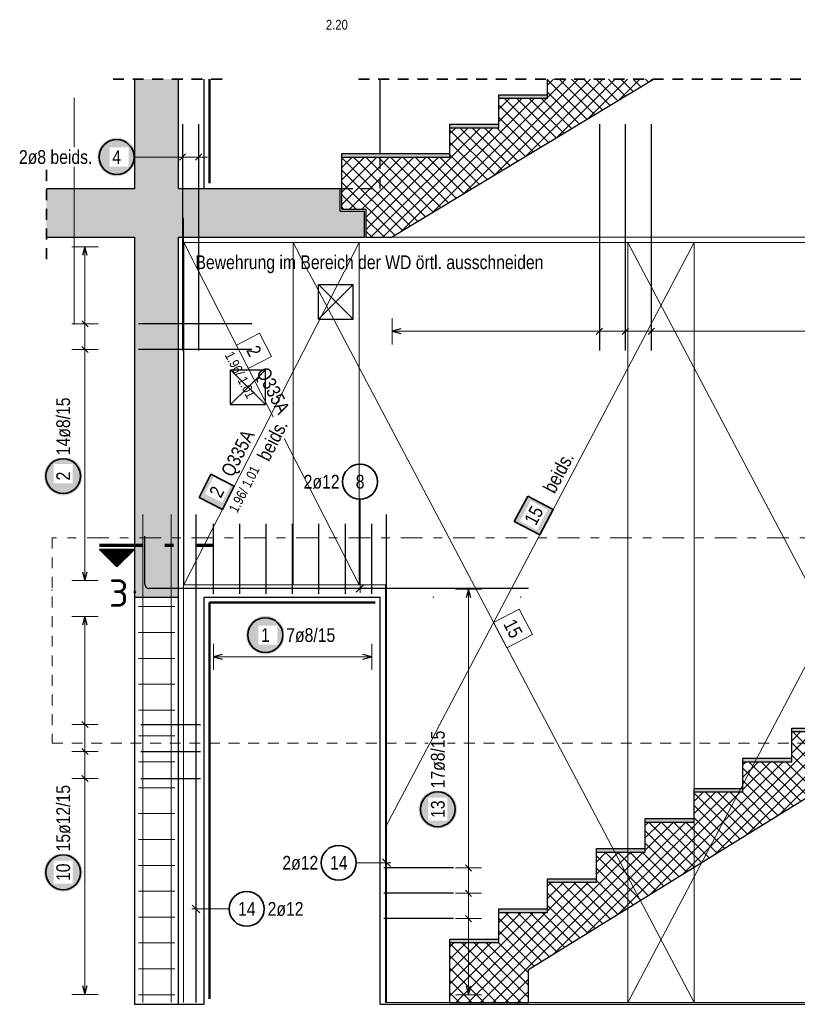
# Model space of a CAD drawing. Header units: millimetres. Extents: x 0 to 89.5, y 0 to 42.
# Tile 18 of 39: x 32.9 to 41.8, y 9.6 to 20.9. Entities that reach past the tile are written whole.
import ezdxf
from ezdxf.enums import TextEntityAlignment as Align

# ---------------------------------------------------------------- set-up
doc = ezdxf.new("R2010")
doc.units = ezdxf.units.MM
for name, pattern in [('DASHDOT', [1, 0.5, -0.25, 0, -0.25]), ('DASHDOTX2', [2, 1, -0.5, 0, -0.5]), ('HIDDEN', [0.375, 0.25, -0.125])]:
    doc.linetypes.add(name, pattern=pattern)
for name, color, linetype, lineweight in [('Achsen', 7, 'Continuous', 20), ('Bewehrung', 7, 'Continuous', 20), ('nplo', 7, 'Continuous', 20), ('Schraffuren', 7, 'Continuous', 20)]:
    doc.layers.add(name, color=color, linetype=linetype, lineweight=lineweight)
doc.styles.add('Arial Narrow', font='ARIALN.TTF')
doc.styles.add('isocp', font='isocp', dxfattribs={"width": 1.1})
doc.linetypes.add('STRAKON_Linetype_13', pattern='A,30,[130,ltypeshp.shx,S=3.75,R=-30,X=0,Y=0],-3.75,[130,ltypeshp.shx,S=3.75,R=-30,X=0,Y=0]', length=33.75)
pattern_1 = [(45, (0, 0), (-0.07071068, 0.07071068), []), (135, (0, 0), (-0.07071068, -0.07071068), [])]

msp = doc.modelspace()

# ---------------------------------------------------------------- hatches: boundary and pattern name
at = {"lineweight": 50}
h = msp.add_hatch(dxfattribs=at)
h.set_pattern_fill('Mau', color=4, scale=0.01, angle=-90, style=0, pattern_type=2)
h.set_pattern_definition([(-90, (0, 0), (0.02, 1e-18), [])])
h.paths.add_polyline_path([(34.191936, 14.79403), (33.791936, 14.79403), (33.991936, 14.59403)])
at = {"layer": 'Bewehrung', "lineweight": 25, "true_color": 0xffffff}
for points in [[(34.208362, 19.297491), (34.208228, 19.305168), (34.207826, 19.312837), (34.207157, 19.320487), (34.206221, 19.328109), (34.20502, 19.335693), (34.203555, 19.343231), (34.201827, 19.350713), (34.19984, 19.358131), (34.197595, 19.365474), (34.195095, 19.372735), (34.192343, 19.379904), (34.189342, 19.386973), (34.186097, 19.393932), (34.182611, 19.400774), (34.178888, 19.407491), (34.174933, 19.414073), (34.17075, 19.420513), (34.166346, 19.426803), (34.161725, 19.432936), (34.156892, 19.438904), (34.151854, 19.444699), (34.146617, 19.450315), (34.141187, 19.455745), (34.135571, 19.460982), (34.129775, 19.46602), (34.123808, 19.470853), (34.117675, 19.475474), (34.111385, 19.479879), (34.104944, 19.484061), (34.098362, 19.488016), (34.091646, 19.491739), (34.084804, 19.495225), (34.077844, 19.498471), (34.070776, 19.501471), (34.063607, 19.504223), (34.056346, 19.506723), (34.049002, 19.508968), (34.041585, 19.510956), (34.034103, 19.512683), (34.026565, 19.514148), (34.01898, 19.51535), (34.011358, 19.516285), (34.003709, 19.516955), (33.99604, 19.517357), (33.988362, 19.517491), (33.980684, 19.517357), (33.973016, 19.516955), (33.965366, 19.516285), (33.957744, 19.51535), (33.95016, 19.514148), (33.942622, 19.512683), (33.935139, 19.510956), (33.927722, 19.508968), (33.920378, 19.506723), (33.913118, 19.504223), (33.905949, 19.501471), (33.89888, 19.498471), (33.891921, 19.495225), (33.885078, 19.491739), (33.878362, 19.488016), (33.87178, 19.484061), (33.86534, 19.479879), (33.859049, 19.475474), (33.852917, 19.470853), (33.846949, 19.46602), (33.841153, 19.460982), (33.835537, 19.455745), (33.830107, 19.450315), (33.82487, 19.444699), (33.819832, 19.438904), (33.815, 19.432936), (33.810378, 19.426803), (33.805974, 19.420513), (33.801792, 19.414073), (33.797837, 19.407491), (33.794114, 19.400774), (33.790627, 19.393932), (33.787382, 19.386973), (33.784382, 19.379904), (33.78163, 19.372735), (33.77913, 19.365474), (33.776885, 19.358131), (33.774897, 19.350713), (33.77317, 19.343231), (33.771704, 19.335693), (33.770503, 19.328109), (33.769567, 19.320487), (33.768898, 19.312837), (33.768496, 19.305168), (33.768362, 19.297491), (33.768496, 19.289813), (33.768898, 19.282144), (33.769567, 19.274494), (33.770503, 19.266872), (33.771704, 19.259288), (33.77317, 19.25175), (33.774897, 19.244268), (33.776885, 19.23685), (33.77913, 19.229507), (33.78163, 19.222246), (33.784382, 19.215077), (33.787382, 19.208008), (33.790627, 19.201049), (33.794114, 19.194207), (33.797837, 19.187491), (33.801792, 19.180908), (33.805974, 19.174468), (33.810378, 19.168178), (33.815, 19.162045), (33.819832, 19.156077), (33.82487, 19.150282), (33.830107, 19.144666), (33.835537, 19.139236), (33.841153, 19.133999), (33.846949, 19.128961), (33.852917, 19.124128), (33.859049, 19.119507), (33.86534, 19.115102), (33.87178, 19.11092), (33.878362, 19.106965), (33.885078, 19.103242), (33.891921, 19.099756), (33.89888, 19.096511), (33.905949, 19.09351), (33.913118, 19.090758), (33.920378, 19.088258), (33.927722, 19.086013), (33.935139, 19.084025), (33.942622, 19.082298), (33.95016, 19.080833), (33.957744, 19.079632), (33.965366, 19.078696), (33.973016, 19.078026), (33.980684, 19.077625), (33.988362, 19.077491), (33.99604, 19.077625), (34.003709, 19.078026), (34.011358, 19.078696), (34.01898, 19.079632), (34.026565, 19.080833), (34.034103, 19.082298), (34.041585, 19.084025), (34.049002, 19.086013), (34.056346, 19.088258), (34.063607, 19.090758), (34.070776, 19.09351), (34.077844, 19.096511), (34.084804, 19.099756), (34.091646, 19.103242), (34.098362, 19.106965), (34.104944, 19.11092), (34.111385, 19.115102), (34.117675, 19.119507), (34.123808, 19.124128), (34.129775, 19.128961), (34.135571, 19.133999), (34.141187, 19.139236), (34.146617, 19.144666), (34.151854, 19.150282), (34.156892, 19.156077), (34.161725, 19.162045), (34.166346, 19.168178), (34.17075, 19.174468), (34.174933, 19.180908), (34.178888, 19.187491), (34.182611, 19.194207), (34.186097, 19.201049), (34.189342, 19.208008), (34.192343, 19.215077), (34.195095, 19.222246), (34.197595, 19.229507), (34.19984, 19.23685), (34.201827, 19.244268), (34.203555, 19.25175), (34.20502, 19.259288), (34.206221, 19.266872), (34.207157, 19.274494), (34.207826, 19.282144)], [(33.595507, 15.63572), (33.595373, 15.643398), (33.594971, 15.651066), (33.594302, 15.658716), (33.593366, 15.666338), (33.592165, 15.673922), (33.5907, 15.68146), (33.588972, 15.688942), (33.586985, 15.69636), (33.58474, 15.703703), (33.58224, 15.710964), (33.579488, 15.718133), (33.576487, 15.725202), (33.573242, 15.732161), (33.569756, 15.739003), (33.566033, 15.74572), (33.562078, 15.752302), (33.557895, 15.758742), (33.553491, 15.765032), (33.54887, 15.771165), (33.544037, 15.777133), (33.538999, 15.782928), (33.533762, 15.788544), (33.528332, 15.793974), (33.522716, 15.799211), (33.51692, 15.804249), (33.510953, 15.809082), (33.50482, 15.813703), (33.49853, 15.818108), (33.492089, 15.82229), (33.485507, 15.826245), (33.478791, 15.829968), (33.471949, 15.833454), (33.464989, 15.8367), (33.457921, 15.8397), (33.450752, 15.842452), (33.443491, 15.844952), (33.436147, 15.847197), (33.42873, 15.849185), (33.421248, 15.850912), (33.41371, 15.852377), (33.406125, 15.853579), (33.398503, 15.854514), (33.390854, 15.855184), (33.383185, 15.855586), (33.375507, 15.85572), (33.367829, 15.855586), (33.360161, 15.855184), (33.352511, 15.854514), (33.344889, 15.853579), (33.337305, 15.852377), (33.329767, 15.850912), (33.322284, 15.849185), (33.314867, 15.847197), (33.307523, 15.844952), (33.300263, 15.842452), (33.293094, 15.8397), (33.286025, 15.8367), (33.279066, 15.833454), (33.272223, 15.829968), (33.265507, 15.826245), (33.258925, 15.82229), (33.252485, 15.818108), (33.246194, 15.813703), (33.240062, 15.809082), (33.234094, 15.804249), (33.228298, 15.799211), (33.222682, 15.793974), (33.217252, 15.788544), (33.212015, 15.782928), (33.206977, 15.777133), (33.202145, 15.771165), (33.197523, 15.765032), (33.193119, 15.758742), (33.188937, 15.752302), (33.184982, 15.74572), (33.181259, 15.739003), (33.177773, 15.732161), (33.174527, 15.725202), (33.171527, 15.718133), (33.168775, 15.710964), (33.166275, 15.703703), (33.16403, 15.69636), (33.162042, 15.688942), (33.160315, 15.68146), (33.15885, 15.673922), (33.157648, 15.666338), (33.156712, 15.658716), (33.156043, 15.651066), (33.155641, 15.643398), (33.155507, 15.63572), (33.155641, 15.628042), (33.156043, 15.620373), (33.156712, 15.612723), (33.157648, 15.605102), (33.15885, 15.597517), (33.160315, 15.589979), (33.162042, 15.582497), (33.16403, 15.575079), (33.166275, 15.567736), (33.168775, 15.560475), (33.171527, 15.553306), (33.174527, 15.546238), (33.177773, 15.539278), (33.181259, 15.532436), (33.184982, 15.52572), (33.188937, 15.519137), (33.193119, 15.512697), (33.197523, 15.506407), (33.202145, 15.500274), (33.206977, 15.494306), (33.212015, 15.488511), (33.217252, 15.482895), (33.222682, 15.477465), (33.228298, 15.472228), (33.234094, 15.46719), (33.240062, 15.462357), (33.246194, 15.457736), (33.252485, 15.453331), (33.258925, 15.449149), (33.265507, 15.445194), (33.272223, 15.441471), (33.279066, 15.437985), (33.286025, 15.43474), (33.293094, 15.431739), (33.300263, 15.428987), (33.307523, 15.426487), (33.314867, 15.424242), (33.322284, 15.422255), (33.329767, 15.420527), (33.337305, 15.419062), (33.344889, 15.417861), (33.352511, 15.416925), (33.360161, 15.416256), (33.367829, 15.415854), (33.375507, 15.41572), (33.383185, 15.415854), (33.390854, 15.416256), (33.398503, 15.416925), (33.406125, 15.417861), (33.41371, 15.419062), (33.421248, 15.420527), (33.42873, 15.422255), (33.436147, 15.424242), (33.443491, 15.426487), (33.450752, 15.428987), (33.457921, 15.431739), (33.464989, 15.43474), (33.471949, 15.437985), (33.478791, 15.441471), (33.485507, 15.445194), (33.492089, 15.449149), (33.49853, 15.453331), (33.50482, 15.457736), (33.510953, 15.462357), (33.51692, 15.46719), (33.522716, 15.472228), (33.528332, 15.477465), (33.533762, 15.482895), (33.538999, 15.488511), (33.544037, 15.494306), (33.54887, 15.500274), (33.553491, 15.506407), (33.557895, 15.512697), (33.562078, 15.519137), (33.566033, 15.52572), (33.569756, 15.532436), (33.573242, 15.539278), (33.576487, 15.546238), (33.579488, 15.553306), (33.58224, 15.560475), (33.58474, 15.567736), (33.586985, 15.575079), (33.588972, 15.582497), (33.5907, 15.589979), (33.592165, 15.597517), (33.593366, 15.605102), (33.594302, 15.612723), (33.594971, 15.620373)], [(35.914093, 13.811022), (35.913959, 13.8187), (35.913557, 13.826368), (35.912888, 13.834018), (35.911952, 13.84164), (35.910751, 13.849224), (35.909285, 13.856762), (35.907558, 13.864244), (35.90557, 13.871662), (35.903325, 13.879005), (35.900825, 13.886266), (35.898073, 13.893435), (35.895073, 13.900504), (35.891828, 13.907463), (35.888341, 13.914305), (35.884618, 13.921022), (35.880663, 13.927604), (35.876481, 13.934044), (35.872077, 13.940334), (35.867455, 13.946467), (35.862623, 13.952435), (35.857585, 13.95823), (35.852348, 13.963846), (35.846918, 13.969276), (35.841302, 13.974514), (35.835506, 13.979551), (35.829538, 13.984384), (35.823406, 13.989005), (35.817115, 13.99341), (35.810675, 13.997592), (35.804093, 14.001547), (35.797377, 14.00527), (35.790535, 14.008756), (35.783575, 14.012002), (35.776506, 14.015002), (35.769337, 14.017754), (35.762077, 14.020254), (35.754733, 14.022499), (35.747316, 14.024487), (35.739833, 14.026214), (35.732295, 14.027679), (35.724711, 14.028881), (35.717089, 14.029816), (35.709439, 14.030486), (35.701771, 14.030888), (35.694093, 14.031022), (35.686415, 14.030888), (35.678746, 14.030486), (35.671097, 14.029816), (35.663475, 14.028881), (35.65589, 14.027679), (35.648352, 14.026214), (35.64087, 14.024487), (35.633453, 14.022499), (35.626109, 14.020254), (35.618848, 14.017754), (35.611679, 14.015002), (35.604611, 14.012002), (35.597651, 14.008756), (35.590809, 14.00527), (35.584093, 14.001547), (35.577511, 13.997592), (35.57107, 13.99341), (35.56478, 13.989005), (35.558647, 13.984384), (35.55268, 13.979551), (35.546884, 13.974514), (35.541268, 13.969276), (35.535838, 13.963846), (35.530601, 13.95823), (35.525563, 13.952435), (35.520731, 13.946467), (35.516109, 13.940334), (35.511705, 13.934044), (35.507522, 13.927604), (35.503567, 13.921022), (35.499844, 13.914305), (35.496358, 13.907463), (35.493113, 13.900504), (35.490112, 13.893435), (35.487361, 13.886266), (35.48486, 13.879005), (35.482615, 13.871662), (35.480628, 13.864244), (35.4789, 13.856762), (35.477435, 13.849224), (35.476234, 13.84164), (35.475298, 13.834018), (35.474629, 13.826368), (35.474227, 13.8187), (35.474093, 13.811022), (35.474227, 13.803344), (35.474629, 13.795675), (35.475298, 13.788025), (35.476234, 13.780404), (35.477435, 13.772819), (35.4789, 13.765281), (35.480628, 13.757799), (35.482615, 13.750381), (35.48486, 13.743038), (35.487361, 13.735777), (35.490112, 13.728608), (35.493113, 13.72154), (35.496358, 13.71458), (35.499844, 13.707738), (35.503567, 13.701022), (35.507522, 13.694439), (35.511705, 13.687999), (35.516109, 13.681709), (35.520731, 13.675576), (35.525563, 13.669608), (35.530601, 13.663813), (35.535838, 13.658197), (35.541268, 13.652767), (35.546884, 13.64753), (35.55268, 13.642492), (35.558647, 13.637659), (35.56478, 13.633038), (35.57107, 13.628633), (35.577511, 13.624451), (35.584093, 13.620496), (35.590809, 13.616773), (35.597651, 13.613287), (35.604611, 13.610042), (35.611679, 13.607041), (35.618848, 13.604289), (35.626109, 13.601789), (35.633453, 13.599544), (35.64087, 13.597557), (35.648352, 13.595829), (35.65589, 13.594364), (35.663475, 13.593163), (35.671097, 13.592227), (35.678746, 13.591558), (35.686415, 13.591156), (35.694093, 13.591022), (35.701771, 13.591156), (35.709439, 13.591558), (35.717089, 13.592227), (35.724711, 13.593163), (35.732295, 13.594364), (35.739833, 13.595829), (35.747316, 13.597557), (35.754733, 13.599544), (35.762077, 13.601789), (35.769337, 13.604289), (35.776506, 13.607041), (35.783575, 13.610042), (35.790535, 13.613287), (35.797377, 13.616773), (35.804093, 13.620496), (35.810675, 13.624451), (35.817115, 13.628633), (35.823406, 13.633038), (35.829538, 13.637659), (35.835506, 13.642492), (35.841302, 13.64753), (35.846918, 13.652767), (35.852348, 13.658197), (35.857585, 13.663813), (35.862623, 13.669608), (35.867455, 13.675576), (35.872077, 13.681709), (35.876481, 13.687999), (35.880663, 13.694439), (35.884618, 13.701022), (35.888341, 13.707738), (35.891828, 13.71458), (35.895073, 13.72154), (35.898073, 13.728608), (35.900825, 13.735777), (35.903325, 13.743038), (35.90557, 13.750381), (35.907558, 13.757799), (35.909285, 13.765281), (35.910751, 13.772819), (35.911952, 13.780404), (35.912888, 13.788025), (35.913557, 13.795675)], [(37.892672, 11.812298), (37.892538, 11.819976), (37.892136, 11.827644), (37.891467, 11.835294), (37.890531, 11.842916), (37.88933, 11.850501), (37.887865, 11.858039), (37.886137, 11.865521), (37.88415, 11.872938), (37.881905, 11.880282), (37.879405, 11.887542), (37.876653, 11.894711), (37.873652, 11.90178), (37.870407, 11.90874), (37.866921, 11.915582), (37.863198, 11.922298), (37.859243, 11.92888), (37.855061, 11.93532), (37.850656, 11.941611), (37.846035, 11.947744), (37.841202, 11.953711), (37.836164, 11.959507), (37.830927, 11.965123), (37.825497, 11.970553), (37.819881, 11.97579), (37.814086, 11.980828), (37.808118, 11.98566), (37.801985, 11.990282), (37.795695, 11.994686), (37.789255, 11.998869), (37.782672, 12.002824), (37.775956, 12.006546), (37.769114, 12.010033), (37.762154, 12.013278), (37.755086, 12.016278), (37.747917, 12.01903), (37.740656, 12.02153), (37.733313, 12.023776), (37.725895, 12.025763), (37.718413, 12.02749), (37.710875, 12.028956), (37.70329, 12.030157), (37.695669, 12.031093), (37.688019, 12.031762), (37.68035, 12.032164), (37.672672, 12.032298), (37.664994, 12.032164), (37.657326, 12.031762), (37.649676, 12.031093), (37.642054, 12.030157), (37.63447, 12.028956), (37.626932, 12.02749), (37.61945, 12.025763), (37.612032, 12.023776), (37.604689, 12.02153), (37.597428, 12.01903), (37.590259, 12.016278), (37.58319, 12.013278), (37.576231, 12.010033), (37.569389, 12.006546), (37.562672, 12.002824), (37.55609, 11.998869), (37.54965, 11.994686), (37.54336, 11.990282), (37.537227, 11.98566), (37.531259, 11.980828), (37.525464, 11.97579), (37.519847, 11.970553), (37.514418, 11.965123), (37.50918, 11.959507), (37.504143, 11.953711), (37.49931, 11.947744), (37.494689, 11.941611), (37.490284, 11.93532), (37.486102, 11.92888), (37.482147, 11.922298), (37.478424, 11.915582), (37.474938, 11.90874), (37.471692, 11.90178), (37.468692, 11.894711), (37.46594, 11.887542), (37.46344, 11.880282), (37.461195, 11.872938), (37.459207, 11.865521), (37.45748, 11.858039), (37.456015, 11.850501), (37.454813, 11.842916), (37.453878, 11.835294), (37.453208, 11.827644), (37.452806, 11.819976), (37.452672, 11.812298), (37.452806, 11.80462), (37.453208, 11.796952), (37.453878, 11.789302), (37.454813, 11.78168), (37.456015, 11.774095), (37.45748, 11.766557), (37.459207, 11.759075), (37.461195, 11.751658), (37.46344, 11.744314), (37.46594, 11.737054), (37.468692, 11.729885), (37.471692, 11.722816), (37.474938, 11.715856), (37.478424, 11.709014), (37.482147, 11.702298), (37.486102, 11.695716), (37.490284, 11.689276), (37.494689, 11.682985), (37.49931, 11.676852), (37.504143, 11.670885), (37.50918, 11.665089), (37.514418, 11.659473), (37.519847, 11.654043), (37.525464, 11.648806), (37.531259, 11.643768), (37.537227, 11.638936), (37.54336, 11.634314), (37.54965, 11.62991), (37.55609, 11.625727), (37.562672, 11.621772), (37.569389, 11.61805), (37.576231, 11.614563), (37.58319, 11.611318), (37.590259, 11.608318), (37.597428, 11.605566), (37.604689, 11.603066), (37.612032, 11.60082), (37.61945, 11.598833), (37.626932, 11.597106), (37.63447, 11.59564), (37.642054, 11.594439), (37.649676, 11.593503), (37.657326, 11.592834), (37.664994, 11.592432), (37.672672, 11.592298), (37.68035, 11.592432), (37.688019, 11.592834), (37.695669, 11.593503), (37.70329, 11.594439), (37.710875, 11.59564), (37.718413, 11.597106), (37.725895, 11.598833), (37.733313, 11.60082), (37.740656, 11.603066), (37.747917, 11.605566), (37.755086, 11.608318), (37.762154, 11.611318), (37.769114, 11.614563), (37.775956, 11.61805), (37.782672, 11.621772), (37.789255, 11.625727), (37.795695, 11.62991), (37.801985, 11.634314), (37.808118, 11.638936), (37.814086, 11.643768), (37.819881, 11.648806), (37.825497, 11.654043), (37.830927, 11.659473), (37.836164, 11.665089), (37.841202, 11.670885), (37.846035, 11.676852), (37.850656, 11.682985), (37.855061, 11.689276), (37.859243, 11.695716), (37.863198, 11.702298), (37.866921, 11.709014), (37.870407, 11.715856), (37.873652, 11.722816), (37.876653, 11.729885), (37.879405, 11.737054), (37.881905, 11.744314), (37.88415, 11.751658), (37.886137, 11.759075), (37.887865, 11.766557), (37.88933, 11.774095), (37.890531, 11.78168), (37.891467, 11.789302), (37.892136, 11.796952)], [(33.595507, 11.088362), (33.595373, 11.096039), (33.594971, 11.103708), (33.594302, 11.111358), (33.593366, 11.11898), (33.592165, 11.126564), (33.5907, 11.134102), (33.588972, 11.141584), (33.586985, 11.149002), (33.58474, 11.156345), (33.58224, 11.163606), (33.579488, 11.170775), (33.576487, 11.177844), (33.573242, 11.184803), (33.569756, 11.191645), (33.566033, 11.198362), (33.562078, 11.204944), (33.557895, 11.211384), (33.553491, 11.217674), (33.54887, 11.223807), (33.544037, 11.229775), (33.538999, 11.23557), (33.533762, 11.241186), (33.528332, 11.246616), (33.522716, 11.251853), (33.51692, 11.256891), (33.510953, 11.261724), (33.50482, 11.266345), (33.49853, 11.27075), (33.492089, 11.274932), (33.485507, 11.278887), (33.478791, 11.28261), (33.471949, 11.286096), (33.464989, 11.289342), (33.457921, 11.292342), (33.450752, 11.295094), (33.443491, 11.297594), (33.436147, 11.299839), (33.42873, 11.301827), (33.421248, 11.303554), (33.41371, 11.305019), (33.406125, 11.306221), (33.398503, 11.307156), (33.390854, 11.307826), (33.383185, 11.308228), (33.375507, 11.308362), (33.367829, 11.308228), (33.360161, 11.307826), (33.352511, 11.307156), (33.344889, 11.306221), (33.337305, 11.305019), (33.329767, 11.303554), (33.322284, 11.301827), (33.314867, 11.299839), (33.307523, 11.297594), (33.300263, 11.295094), (33.293094, 11.292342), (33.286025, 11.289342), (33.279066, 11.286096), (33.272223, 11.28261), (33.265507, 11.278887), (33.258925, 11.274932), (33.252485, 11.27075), (33.246194, 11.266345), (33.240062, 11.261724), (33.234094, 11.256891), (33.228298, 11.251853), (33.222682, 11.246616), (33.217252, 11.241186), (33.212015, 11.23557), (33.206977, 11.229775), (33.202145, 11.223807), (33.197523, 11.217674), (33.193119, 11.211384), (33.188937, 11.204944), (33.184982, 11.198362), (33.181259, 11.191645), (33.177773, 11.184803), (33.174527, 11.177844), (33.171527, 11.170775), (33.168775, 11.163606), (33.166275, 11.156345), (33.16403, 11.149002), (33.162042, 11.141584), (33.160315, 11.134102), (33.15885, 11.126564), (33.157648, 11.11898), (33.156712, 11.111358), (33.156043, 11.103708), (33.155641, 11.096039), (33.155507, 11.088362), (33.155641, 11.080684), (33.156043, 11.073015), (33.156712, 11.065365), (33.157648, 11.057744), (33.15885, 11.050159), (33.160315, 11.042621), (33.162042, 11.035139), (33.16403, 11.027721), (33.166275, 11.020378), (33.168775, 11.013117), (33.171527, 11.005948), (33.174527, 10.99888), (33.177773, 10.99192), (33.181259, 10.985078), (33.184982, 10.978362), (33.188937, 10.971779), (33.193119, 10.965339), (33.197523, 10.959049), (33.202145, 10.952916), (33.206977, 10.946948), (33.212015, 10.941153), (33.217252, 10.935537), (33.222682, 10.930107), (33.228298, 10.92487), (33.234094, 10.919832), (33.240062, 10.914999), (33.246194, 10.910378), (33.252485, 10.905973), (33.258925, 10.901791), (33.265507, 10.897836), (33.272223, 10.894113), (33.279066, 10.890627), (33.286025, 10.887382), (33.293094, 10.884381), (33.300263, 10.881629), (33.307523, 10.879129), (33.314867, 10.876884), (33.322284, 10.874897), (33.329767, 10.873169), (33.337305, 10.871704), (33.344889, 10.870503), (33.352511, 10.869567), (33.360161, 10.868897), (33.367829, 10.868496), (33.375507, 10.868362), (33.383185, 10.868496), (33.390854, 10.868897), (33.398503, 10.869567), (33.406125, 10.870503), (33.41371, 10.871704), (33.421248, 10.873169), (33.42873, 10.874897), (33.436147, 10.876884), (33.443491, 10.879129), (33.450752, 10.881629), (33.457921, 10.884381), (33.464989, 10.887382), (33.471949, 10.890627), (33.478791, 10.894113), (33.485507, 10.897836), (33.492089, 10.901791), (33.49853, 10.905973), (33.50482, 10.910378), (33.510953, 10.914999), (33.51692, 10.919832), (33.522716, 10.92487), (33.528332, 10.930107), (33.533762, 10.935537), (33.538999, 10.941153), (33.544037, 10.946948), (33.54887, 10.952916), (33.553491, 10.959049), (33.557895, 10.965339), (33.562078, 10.971779), (33.566033, 10.978362), (33.569756, 10.985078), (33.573242, 10.99192), (33.576487, 10.99888), (33.579488, 11.005948), (33.58224, 11.013117), (33.58474, 11.020378), (33.586985, 11.027721), (33.588972, 11.035139), (33.5907, 11.042621), (33.592165, 11.050159), (33.593366, 11.057744), (33.594302, 11.065365), (33.594971, 11.073015)]]:
    msp.add_hatch(color=7, dxfattribs=at).paths.add_polyline_path(points)
at = {"layer": 'Bewehrung', "lineweight": 35, "true_color": 0xffffff}
for points in [[(35.070906, 15.656375), (34.933995, 15.389438), (35.200933, 15.252528), (35.337843, 15.519465)], [(38.704386, 15.406785), (38.550414, 15.114907), (38.842292, 14.960935), (38.996264, 15.252813)]]:
    msp.add_hatch(color=7, dxfattribs=at).paths.add_polyline_path(points)
at = {"layer": 'Schraffuren', "lineweight": 50, "true_color": 0xd7ffd7}
for points in [[(34.69782, 18.936258), (34.69782, 20.192349), (34.19782, 20.192349), (34.19782, 18.936258)], [(33.182814, 18.376258), (34.69782, 18.376258), (34.69782, 18.936258), (33.182814, 18.936258)], [(34.19782, 14.246243), (34.69782, 14.246243), (34.69782, 18.376258), (34.19782, 18.376258)]]:
    msp.add_hatch(color=254, dxfattribs=at).paths.add_polyline_path(points)
at = {"layer": 'Schraffuren', "lineweight": 13}
h = msp.add_hatch(dxfattribs=at)
h.set_pattern_fill('FT', color=6, scale=0.01, angle=45, style=0, pattern_type=2)
h.set_pattern_definition(pattern_1)
h.paths.add_polyline_path([(40.14835, 20.192349), (38.932301, 20.192349), (38.932301, 19.97231), (38.372301, 19.97231), (38.372301, 19.63431), (37.812301, 19.63431), (37.812301, 19.29631), (36.572301, 19.29631), (36.572301, 18.70031), (36.852301, 18.70031), (36.852301, 18.37631), (37.139529, 18.37631)])
at = {"layer": 'Schraffuren', "lineweight": 13, "true_color": 0xffbf80}
for points in [[(38.932301, 19.97231), (38.932301, 20.01231), (38.372301, 20.01231), (38.372301, 19.97231)], [(38.372301, 19.63431), (38.372301, 19.67431), (37.812301, 19.67431), (37.812301, 19.63431)], [(37.812301, 19.29631), (37.812301, 19.33631), (36.572301, 19.33631), (36.572301, 19.29631)]]:
    msp.add_hatch(color=31, dxfattribs=at).paths.add_polyline_path(points)
at = {"layer": 'Schraffuren', "lineweight": 13, "true_color": 0xd7ffd7}
msp.add_hatch(color=254, dxfattribs=at).paths.add_polyline_path([(34.69782, 18.376258), (36.832301, 18.376258), (36.832301, 18.676258), (36.552301, 18.676258), (36.552301, 18.936258), (34.69782, 18.936258)])
at = {"layer": 'Schraffuren', "lineweight": 13}
h = msp.add_hatch(dxfattribs=at)
h.set_pattern_fill('FT', color=6, scale=0.01, angle=45, style=0, pattern_type=2)
h.set_pattern_definition(pattern_1)
h.paths.add_polyline_path([(45.972301, 14.484246), (46.252301, 14.484246), (46.252301, 14.780246), (45.092301, 14.780246), (45.092301, 14.434246), (44.532301, 14.434246), (44.532301, 14.088246), (43.972301, 14.088246), (43.972301, 13.742246), (43.412301, 13.742246), (43.412301, 13.396246), (42.852301, 13.396246), (42.852301, 13.050246), (42.292301, 13.050246), (42.292301, 12.704246), (41.732301, 12.704246), (41.732301, 12.358246), (41.172301, 12.358246), (41.172301, 12.012246), (40.612301, 12.012246), (40.612301, 11.666246), (40.052301, 11.666246), (40.052301, 11.320246), (39.492301, 11.320246), (39.492301, 10.974246), (38.932301, 10.974246), (38.932301, 10.628246), (38.372301, 10.628246), (38.372301, 10.282246), (37.812301, 10.282246), (37.812301, 9.596246), (38.712301, 9.596246), (38.712301, 9.975107), (45.485936, 14.160246), (45.972301, 14.160246)])
at = {"layer": 'Schraffuren', "lineweight": 50, "true_color": 0xffbf80}
for points in [[(42.292301, 12.704246), (42.292301, 12.744246), (41.732301, 12.744246), (41.732301, 12.704246)], [(41.732301, 12.358246), (41.732301, 12.398246), (41.172301, 12.398246), (41.172301, 12.358246)], [(41.172301, 12.012246), (41.172301, 12.052246), (40.612301, 12.052246), (40.612301, 12.012246)], [(40.612301, 11.666246), (40.612301, 11.706246), (40.052301, 11.706246), (40.052301, 11.666246)], [(40.052301, 11.320246), (40.052301, 11.360246), (39.492301, 11.360246), (39.492301, 11.320246)], [(39.492301, 10.974246), (39.492301, 11.014246), (38.932301, 11.014246), (38.932301, 10.974246)], [(38.932301, 10.628246), (38.932301, 10.668246), (38.372301, 10.668246), (38.372301, 10.628246)], [(38.372301, 10.282246), (38.372301, 10.322246), (37.812301, 10.322246), (37.812301, 10.282246)]]:
    msp.add_hatch(color=31, dxfattribs=at).paths.add_polyline_path(points)

# ---------------------------------------------------------------- linework, layer by layer
at = {"color": 2, "linetype": 'HIDDEN', "lineweight": 35, "ltscale": 0.5}
for p, q in [((33.94782, 20.192349), (35.243081, 20.192349)), ((36.763081, 20.192349), (49.102502, 20.192349))]:
    msp.add_line(p, q, dxfattribs=at)
at = {"color": 3, "linetype": 'Continuous', "lineweight": 25}
for p, q in [((34.19782, 18.936258), (34.19782, 20.192349)), ((34.69782, 18.936258), (34.69782, 20.192349)), ((34.993081, 18.936258), (34.993081, 20.192349)), ((37.013081, 19.33631), (37.013081, 20.192349)), ((37.139529, 18.37631), (40.14835, 20.192349)), ((38.932301, 19.97231), (38.932301, 20.192349)), ((38.372301, 20.01231), (38.932301, 20.01231)), ((38.372301, 19.97231), (38.372301, 20.01231)), ((38.372301, 19.97231), (38.932301, 19.97231)), ((38.372301, 19.63431), (38.372301, 19.97231)), ((37.812301, 19.67431), (38.372301, 19.67431)), ((37.812301, 19.63431), (37.812301, 19.67431)), ((37.812301, 19.63431), (38.372301, 19.63431)), ((37.812301, 19.29631), (37.812301, 19.63431)), ((36.572301, 19.33631), (37.812301, 19.33631)), ((36.572301, 19.29631), (36.572301, 19.33631)), ((36.572301, 19.29631), (37.812301, 19.29631)), ((36.572301, 18.70031), (36.572301, 19.29631)), ((33.182814, 18.936258), (34.19782, 18.936258)), ((34.69782, 18.936258), (36.552301, 18.936258)), ((36.552301, 18.936258), (36.572301, 18.936258)), ((36.552301, 18.676258), (36.552301, 18.936258)), ((36.552301, 18.676258), (36.832301, 18.676258)), ((36.572301, 18.70031), (36.852301, 18.70031)), ((36.832301, 18.376258), (36.832301, 18.676258)), ((36.852301, 18.37631), (36.852301, 18.70031)), ((33.182814, 18.37631), (34.197827, 18.37631)), ((34.19782, 14.246243), (34.19782, 18.376258)), ((34.69782, 18.37631), (36.832301, 18.37631)), ((34.69782, 14.246243), (34.69782, 18.376258)), ((36.852301, 18.37631), (37.139529, 18.37631)), ((36.303386, 17.836246), (36.703386, 17.836246)), ((36.303386, 17.436246), (36.303386, 17.836246)), ((36.703386, 17.436246), (36.703386, 17.836246)), ((36.303386, 17.436246), (36.703386, 17.436246)), ((35.296385, 16.856246), (35.696385, 16.856246)), ((35.296385, 16.456246), (35.296385, 16.856246)), ((35.696385, 16.456246), (35.696385, 16.856246)), ((35.296385, 16.456246), (35.696385, 16.456246)), ((34.19782, 9.576243), (34.19782, 14.246243)), ((34.197827, 14.246246), (34.697827, 14.246246)), ((34.69782, 9.576243), (34.69782, 14.246243)), ((34.992281, 14.246246), (37.012281, 14.246246)), ((34.992281, 9.576246), (34.992281, 14.246246)), ((37.012281, 9.576246), (37.012281, 14.246246)), ((38.712301, 9.975107), (45.485936, 14.160246)), ((41.732301, 12.744246), (42.292301, 12.744246)), ((41.732301, 12.704246), (41.732301, 12.744246)), ((41.732301, 12.704246), (42.292301, 12.704246)), ((41.732301, 12.358246), (41.732301, 12.704246)), ((41.172301, 12.398246), (41.732301, 12.398246)), ((41.172301, 12.358246), (41.172301, 12.398246)), ((41.172301, 12.358246), (41.732301, 12.358246)), ((41.172301, 12.012246), (41.172301, 12.358246)), ((40.612301, 12.052246), (41.172301, 12.052246)), ((40.612301, 12.012246), (40.612301, 12.052246)), ((40.612301, 12.012246), (41.172301, 12.012246)), ((40.612301, 11.666246), (40.612301, 12.012246)), ((40.052301, 11.706246), (40.612301, 11.706246)), ((40.052301, 11.666246), (40.052301, 11.706246)), ((40.052301, 11.666246), (40.612301, 11.666246)), ((40.052301, 11.320246), (40.052301, 11.666246)), ((39.492301, 11.360246), (40.052301, 11.360246)), ((39.492301, 11.320246), (39.492301, 11.360246)), ((39.492301, 11.320246), (40.052301, 11.320246)), ((39.492301, 10.974246), (39.492301, 11.320246)), ((38.932301, 11.014246), (39.492301, 11.014246)), ((38.932301, 10.974246), (38.932301, 11.014246)), ((38.932301, 10.974246), (39.492301, 10.974246)), ((38.932301, 10.628246), (38.932301, 10.974246)), ((38.372301, 10.668246), (38.932301, 10.668246)), ((38.372301, 10.628246), (38.372301, 10.668246)), ((38.372301, 10.628246), (38.932301, 10.628246)), ((38.372301, 10.282246), (38.372301, 10.628246)), ((37.812301, 10.322246), (38.372301, 10.322246)), ((37.812301, 10.282246), (37.812301, 10.322246)), ((37.812301, 10.282246), (38.372301, 10.282246)), ((37.812301, 9.596246), (37.812301, 10.282246)), ((38.712301, 9.596246), (38.712301, 9.975107)), ((34.197827, 9.576258), (34.697827, 9.576258)), ((34.697827, 9.576258), (34.992281, 9.576258)), ((37.012281, 9.576258), (48.352301, 9.576258)), ((37.812301, 9.596246), (38.712301, 9.596246))]:
    msp.add_line(p, q, dxfattribs=at)
at = {"color": 3, "linetype": 'HIDDEN', "lineweight": 25, "ltscale": 0.5}
for p, q in [((37.013081, 18.936258), (37.013081, 19.33631)), ((36.572301, 18.936258), (37.013081, 18.936258))]:
    msp.add_line(p, q, dxfattribs=at)
at = {"color": 6, "linetype": 'STRAKON_Linetype_13', "lineweight": 13, "ltscale": 0.01}
msp.add_line((48.852301, 18.376258), (36.832301, 18.376258), dxfattribs=at)
at = {"color": 9, "linetype": 'DASHDOT', "lineweight": 0, "ltscale": 0.5}
msp.add_line((50.098905, 14.928593), (33.247835, 14.928593), dxfattribs=at)
at = {"color": 9, "linetype": 'HIDDEN', "lineweight": 0, "ltscale": 0.5}
for p, q in [((33.247835, 14.928593), (33.247835, 12.569839)), ((33.247835, 12.569839), (50.098905, 12.569839))]:
    msp.add_line(p, q, dxfattribs=at)
at = {"color": 1, "linetype": 'DASHDOTX2', "lineweight": 70, "ltscale": 0.5}
msp.add_line((33.791936, 14.84403), (35.091936, 14.84403), dxfattribs=at)
at = {"color": 2, "linetype": 'Continuous', "lineweight": 35}
for p, q in [((33.791936, 14.79403), (34.191936, 14.79403)), ((33.791936, 14.79403), (33.991936, 14.59403)), ((33.991936, 14.59403), (34.191936, 14.79403))]:
    msp.add_line(p, q, dxfattribs=at)
at = {"color": 9, "linetype": 'Continuous', "lineweight": 0}
msp.add_circle((33.247835, 14.328593), 0.00222, dxfattribs=at)
at = {"layer": 'Achsen', "color": 4, "linetype": 'Continuous', "lineweight": 50}
for p, q in [((35.053081, 18.996258), (35.053081, 20.192349)), ((35.052281, 14.186246), (36.952281, 14.186246)), ((35.052281, 9.636246), (35.052281, 14.186246))]:
    msp.add_line(p, q, dxfattribs=at)
at = {"layer": 'Achsen', "color": 3, "linetype": 'Continuous', "lineweight": 25}
for p, q in [((36.703386, 17.436246), (36.303386, 17.836246)), ((36.503386, 17.636246), (36.703386, 17.836246)), ((36.303386, 17.436246), (36.503386, 17.636246)), ((35.696385, 16.456246), (35.296385, 16.856246)), ((35.496385, 16.656246), (35.696385, 16.856246)), ((35.296385, 16.456246), (35.496385, 16.656246))]:
    msp.add_line(p, q, dxfattribs=at)
at = {"layer": 'Achsen', "color": 9, "linetype": 'Continuous', "lineweight": 0}
msp.add_circle((33.182814, 18.376258), 0.00222, dxfattribs=at)
at = {"layer": 'Bewehrung', "color": 3, "linetype": 'Continuous', "lineweight": 25, "ltscale": 0.5}
for p, q in [((34.744165, 19.676264), (34.744165, 17.076252)), ((40.121072, 19.676303), (40.12106, 17.076291)), ((34.708809, 19.262135), (34.77952, 19.332846)), ((34.893682, 19.262135), (34.964392, 19.332846)), ((33.625507, 18.268308), (33.598712, 18.168308)), ((33.652302, 18.168308), (33.625507, 18.268308)), ((33.590152, 17.419421), (33.660863, 17.348711)), ((35.537822, 17.384066), (34.237822, 17.384066)), ((37.247532, 17.324176), (37.147532, 17.297382)), ((37.147532, 17.297382), (37.247532, 17.270586)), ((39.491, 17.262016), (39.561711, 17.332726)), ((39.788353, 17.262014), (39.859064, 17.332725)), ((40.085706, 17.262013), (40.156417, 17.332723)), ((33.590152, 17.124674), (33.660863, 17.053963)), ((35.537823, 17.089319), (34.237823, 17.089319)), ((34.900281, 9.596243), (34.900281, 15.196243)), ((37.084281, 9.596243), (37.084281, 15.196243)), ((35.100281, 14.286246), (35.100281, 15.086246)), ((35.402614, 14.286246), (35.402614, 15.086246)), ((35.704947, 14.286246), (35.704947, 15.086246)), ((36.00728, 14.286246), (36.00728, 15.086246)), ((36.309613, 14.286246), (36.309613, 15.086246)), ((36.611946, 14.286246), (36.611946, 15.086246)), ((36.91428, 14.286246), (36.91428, 15.086246)), ((34.313122, 14.394246), (34.313122, 14.946246)), ((33.598712, 14.536593), (33.625507, 14.436593)), ((33.625507, 14.436593), (33.652302, 14.536593)), ((36.73636, 14.302052), (36.824748, 14.39044)), ((38.713122, 14.346246), (34.361122, 14.346246)), ((38.025507, 14.338243), (37.998712, 14.238243)), ((38.052302, 14.238243), (38.025507, 14.338243)), ((33.625507, 14.024513), (33.598712, 13.924513)), ((33.652302, 13.924513), (33.625507, 14.024513)), ((35.200281, 13.587817), (35.100281, 13.561022)), ((35.100281, 13.561022), (35.200281, 13.534227)), ((36.91428, 13.561022), (36.81428, 13.587817)), ((36.81428, 13.534227), (36.91428, 13.561022)), ((33.660863, 12.750229), (33.590152, 12.820939)), ((34.267827, 12.785584), (34.952281, 12.785584)), ((33.660863, 12.440496), (33.590152, 12.511207)), ((34.267827, 12.475852), (34.952281, 12.475852)), ((33.660863, 12.130764), (33.590152, 12.201475)), ((34.267827, 12.166119), (34.952281, 12.166119)), ((37.128475, 11.154068), (37.040087, 11.242456)), ((37.852281, 11.138628), (37.052281, 11.138628)), ((37.990152, 11.173983), (38.060863, 11.103273)), ((37.990152, 10.883109), (38.060863, 10.812399)), ((37.852281, 10.847754), (37.052281, 10.847754)), ((34.856087, 10.713256), (34.944475, 10.624868)), ((37.852281, 10.55688), (37.052281, 10.55688)), ((37.990152, 10.592235), (38.060863, 10.521525)), ((33.598712, 9.788261), (33.625507, 9.688261)), ((33.625507, 9.688261), (33.652302, 9.788261)), ((37.998712, 9.784258), (38.025507, 9.684258)), ((38.025507, 9.684258), (38.052302, 9.784258))]:
    msp.add_line(p, q, dxfattribs=at)
at = {"layer": 'Bewehrung', "color": 5, "linetype": 'Continuous', "lineweight": 18, "ltscale": 0.5}
for p, q in [((34.744165, 19.147491), (34.744165, 19.447491)), ((34.929037, 19.147491), (34.929037, 19.447491)), ((34.188362, 19.297491), (34.644165, 19.297491)), ((35.029037, 19.297491), (34.644165, 19.297491)), ((33.775507, 18.268308), (33.475507, 18.268308)), ((33.625507, 14.436593), (33.625507, 18.268308)), ((37.147532, 17.447382), (37.147531, 17.147382)), ((39.526355, 17.147371), (39.526356, 17.447371)), ((39.823708, 17.14737), (39.823709, 17.44737)), ((40.12106, 17.147368), (40.121062, 17.447368)), ((33.475507, 17.384066), (33.775507, 17.384066)), ((48.744296, 17.297329), (37.147532, 17.297382)), ((33.475507, 17.089319), (33.775507, 17.089319)), ((36.780554, 15.371558), (36.780554, 14.296246)), ((33.475507, 14.436593), (33.775507, 14.436593)), ((38.175507, 14.338243), (37.875507, 14.338243)), ((38.025507, 9.684258), (38.025507, 14.338243)), ((33.775507, 14.024513), (33.475507, 14.024513)), ((33.625507, 14.024513), (33.625507, 9.688261)), ((35.100281, 13.711022), (35.100281, 13.411022)), ((36.91428, 13.411022), (36.91428, 13.711022)), ((35.100281, 13.561022), (36.91428, 13.561022)), ((33.775507, 12.785584), (33.475507, 12.785584)), ((33.775507, 12.475852), (33.475507, 12.475852)), ((33.775507, 12.166119), (33.475507, 12.166119)), ((36.735991, 11.198262), (37.134281, 11.198262)), ((37.875507, 11.138628), (38.175507, 11.138628)), ((37.875507, 10.847754), (38.175507, 10.847754)), ((35.280446, 10.669062), (34.850281, 10.669062)), ((37.875507, 10.55688), (38.175507, 10.55688)), ((33.475507, 9.688261), (33.775507, 9.688261)), ((37.875507, 9.684258), (38.175507, 9.684258))]:
    msp.add_line(p, q, dxfattribs=at)
at = {"layer": 'Bewehrung', "color": 9, "linetype": 'Continuous', "lineweight": 0, "ltscale": 0.5}
for p, q in [((36.772298, 18.316264), (34.75782, 18.316256)), ((34.75782, 18.316256), (34.757826, 14.388591)), ((34.75782, 18.316256), (34.75782, 18.316256)), ((40.612301, 18.316257), (36.012304, 18.316257)), ((44.4523, 18.316293), (39.852301, 18.316293)), ((40.612301, 9.596259), (40.612301, 18.316257)), ((35.629104, 17.274867), (35.362166, 17.137957)), ((35.766014, 17.00793), (35.629104, 17.274867)), ((35.362166, 17.137957), (35.499077, 16.87102)), ((35.499077, 16.87102), (35.766014, 17.00793)), ((34.757826, 14.388591), (36.772298, 14.388591)), ((36.012304, 14.388593), (37.072282, 14.388593)), ((37.072282, 14.388593), (37.072282, 9.596259)), ((38.60418, 14.11023), (38.312302, 13.956258)), ((38.758152, 13.818352), (38.60418, 14.11023)), ((38.312302, 13.956258), (38.466275, 13.66438)), ((38.466275, 13.66438), (38.758152, 13.818352)), ((37.072282, 9.596259), (40.612301, 9.596259)), ((39.852301, 9.596296), (44.4523, 9.596296)), ((40.612301, 9.596259), (40.612301, 9.596259))]:
    msp.add_line(p, q, dxfattribs=at)
at = {"layer": 'Bewehrung', "color": 7, "linetype": 'Continuous', "lineweight": 18, "ltscale": 0.5}
for p, q in [((35.972133, 18.316265), (34.757823, 18.316261)), ((34.757823, 18.316261), (34.757829, 14.388597)), ((36.772301, 18.316265), (35.972133, 18.316265)), ((40.612301, 18.316259), (36.012304, 18.316259)), ((36.772301, 18.316265), (36.772301, 18.316265)), ((44.452301, 18.316297), (39.852302, 18.316297)), ((40.612301, 9.596261), (40.612301, 18.316259)), ((34.757829, 14.388597), (36.772301, 14.388597)), ((36.012304, 14.388595), (37.072282, 14.388595)), ((37.072282, 14.388595), (37.072282, 9.596261)), ((37.072282, 9.596261), (40.612301, 9.596261)), ((39.852302, 9.596299), (44.452301, 9.596299)), ((40.612301, 9.596261), (40.612301, 9.596261))]:
    msp.add_line(p, q, dxfattribs=at)
at = {"layer": 'Bewehrung', "color": 2, "linetype": 'Continuous', "lineweight": 35, "ltscale": 0.5}
for p, q in [((35.070906, 15.656375), (34.933995, 15.389438)), ((35.337843, 15.519465), (35.070906, 15.656375)), ((35.200933, 15.252528), (35.337843, 15.519465)), ((34.933995, 15.389438), (35.200933, 15.252528)), ((38.704386, 15.406785), (38.550414, 15.114907)), ((38.996264, 15.252813), (38.704386, 15.406785)), ((38.842292, 14.960935), (38.996264, 15.252813)), ((38.550414, 15.114907), (38.842292, 14.960935))]:
    msp.add_line(p, q, dxfattribs=at)
for centre in [(33.988362, 19.297491), (33.375507, 15.63572), (36.780554, 15.571558), (35.694093, 13.811022), (37.672672, 11.812298), (36.535991, 11.198262), (33.375507, 11.088362), (35.480446, 10.669062)]:
    msp.add_circle(centre, 0.2, dxfattribs=at)
at = {"layer": 'Bewehrung', "color": 9, "linetype": 'Continuous', "lineweight": 0}
for centre in [(34.193122, 18.376243), (34.593122, 14.246246), (37.622281, 14.246246), (38.623128, 14.246246), (34.193122, 9.576243)]:
    msp.add_circle(centre, 0.00222, dxfattribs=at)
at = {"layer": 'Bewehrung', "color": 9, "linetype": 'Continuous', "lineweight": 0, "ltscale": 0.5}
msp.add_circle((34.197827, 14.306076), 0.012, dxfattribs=at)
msp.add_circle((34.197827, 14.306076), 0.012, dxfattribs=at)
at = {"layer": 'Bewehrung', "color": 3, "linetype": 'Continuous', "lineweight": 25, "ltscale": 0.5}
msp.add_arc((34.361122, 14.394246), 0.048, 180, 270, dxfattribs=at)
at = {"layer": 'nplo', "color": 9, "linetype": 'Continuous', "lineweight": 0, "ltscale": 0.5}
for p, q in [((33.502336, 17.376246), (33.502336, 19.976258)), ((34.755827, 9.596246), (34.755827, 18.596246)), ((34.289723, 9.596243), (34.289723, 15.196243)), ((34.61582, 9.596243), (34.61582, 15.196243)), ((34.23782, 14.13824), (34.65782, 14.13824)), ((34.23782, 13.841307), (34.65782, 13.841307)), ((34.23782, 13.544374), (34.65782, 13.544374)), ((34.23782, 13.247441), (34.65782, 13.247441)), ((34.23782, 12.950508), (34.65782, 12.950508)), ((34.23782, 12.653575), (34.65782, 12.653575)), ((34.23782, 12.356642), (34.65782, 12.356642)), ((34.23782, 12.059709), (34.65782, 12.059709)), ((34.23782, 11.762775), (34.65782, 11.762775)), ((34.23782, 11.465842), (34.65782, 11.465842)), ((34.23782, 11.168909), (34.65782, 11.168909)), ((34.23782, 10.871976), (34.65782, 10.871976)), ((34.23782, 10.575043), (34.65782, 10.575043)), ((34.23782, 10.27811), (34.65782, 10.27811)), ((34.23782, 9.981177), (34.65782, 9.981177)), ((34.23782, 9.684244), (34.65782, 9.684244))]:
    msp.add_line(p, q, dxfattribs=at)

# ---------------------------------------------------------------- texts
at = {"color": 2, "lineweight": 35, "style": 'isocp', "width": 1.15}
msp.add_text('3', height=0.315, dxfattribs=at).set_placement((34.012494, 14.135927), align=Align.CENTER)
at = {"color": 2, "lineweight": 35, "insert": (34.893033, 17.963994), "char_height": 0.1575, "attachment_point": 7, "line_spacing_factor": 0.9, "style": 'Arial Narrow', "bg_fill": 3, "box_fill_scale": 1.2, "bg_fill_color": 256, "bg_fill_true_color": 13158600, "bg_fill_transparency": 0}
msp.add_mtext('Bewehrung im Bereich der WD örtl. ausschneiden', dxfattribs=at)
at = {"layer": 'Bewehrung', "color": 3, "lineweight": 25, "insert": (36.389372, 20.871821), "char_height": 0.1125, "attachment_point": 1, "line_spacing_factor": 0.9, "style": 'Arial Narrow'}
msp.add_mtext('2.20', dxfattribs=at)
at = {"layer": 'Bewehrung', "color": 9, "lineweight": 0, "attachment_point": 1, "line_spacing_factor": 0.9, "style": 'Arial Narrow'}
for s, insert, char_height, rotation in [('2', (35.61152, 17.153027), 0.1575, 297.1530416), (' 1.96/ 1.01', (35.308779, 17.110575), 0.1125, 297.1530416), ('Q335A', (35.726834, 16.903546), 0.1575, 297.1530416), ('15', (38.558583, 14.011811), 0.1575, 297.8126699)]:
    msp.add_mtext(s, dxfattribs=dict(at, insert=insert, char_height=char_height, rotation=rotation))
at = {"layer": 'Bewehrung', "color": 2, "lineweight": 35, "char_height": 0.1575, "attachment_point": 1, "line_spacing_factor": 0.9, "style": 'Arial Narrow'}
for s, insert in [('2ø12', (36.134204, 15.650308)), ('8', (36.730941, 15.650308)), ('2ø12', (35.889641, 11.277012)), ('14', (36.436766, 11.277012)), ('14', (35.381221, 10.747812)), ('2ø12', (35.720446, 10.747812))]:
    msp.add_mtext(s, dxfattribs=dict(at, insert=insert))

# ---------------------------------------------------------------- next in the draw order: linework, layer by layer
at = {"layer": 'Bewehrung', "color": 3, "linetype": 'Continuous', "lineweight": 25, "ltscale": 0.5}
for p, q in [((34.929037, 19.676264), (34.929037, 17.076252)), ((39.526366, 19.676306), (39.526354, 17.076294)), ((39.823719, 19.676304), (39.823707, 17.076292))]:
    msp.add_line(p, q, dxfattribs=at)
at = {"layer": 'Bewehrung', "color": 9, "linetype": 'Continuous', "lineweight": 0, "ltscale": 0.5}
for p, q in [((36.772298, 14.388591), (34.75782, 18.316256)), ((36.012304, 18.316257), (36.012304, 14.388593)), ((36.772298, 14.388591), (36.772298, 18.316264)), ((39.852301, 18.316293), (39.852301, 9.596296)), ((44.4523, 9.596296), (39.852301, 18.316293))]:
    msp.add_line(p, q, dxfattribs=at)
at = {"layer": 'Bewehrung', "color": 7, "linetype": 'Continuous', "lineweight": 18, "ltscale": 0.5}
for p, q in [((34.757829, 14.388597), (36.772301, 18.316265)), ((36.012304, 18.316259), (36.012304, 14.388595)), ((36.772301, 14.388597), (36.772301, 18.316265)), ((39.852302, 18.316297), (39.852302, 9.596299)), ((39.852302, 9.596299), (44.452301, 18.316297))]:
    msp.add_line(p, q, dxfattribs=at)

# ---------------------------------------------------------------- next in the draw order: texts
at = {"layer": 'Bewehrung', "color": 2, "lineweight": 35, "char_height": 0.1575, "attachment_point": 1, "line_spacing_factor": 0.9, "style": 'Arial Narrow', "bg_fill": 3, "box_fill_scale": 1.2, "bg_fill_color": 256, "bg_fill_true_color": 13158600, "bg_fill_transparency": 0}
for s, insert in [('2ø8 beids.', (32.867937, 19.376241)), ('4', (33.93875, 19.376241)), ('7ø8/15', (35.934093, 13.889772)), ('1', (35.64448, 13.889772))]:
    msp.add_mtext(s, dxfattribs=dict(at, insert=insert))
at = {"layer": 'Bewehrung', "color": 2, "lineweight": 35, "char_height": 0.1575, "attachment_point": 1, "rotation": 90, "line_spacing_factor": 0.9, "style": 'Arial Narrow', "bg_fill": 3, "box_fill_scale": 1.2, "bg_fill_color": 256, "bg_fill_true_color": 13158600, "bg_fill_transparency": 0}
for s, insert in [('14ø8/15', (33.296757, 15.87572)), ('2', (33.296757, 15.586107)), ('15ø12/15', (33.296757, 11.328362)), ('10', (33.296757, 10.989137))]:
    msp.add_mtext(s, dxfattribs=dict(at, insert=insert))

# ---------------------------------------------------------------- next in the draw order: linework, layer by layer
at = {"color": 2, "linetype": 'HIDDEN', "lineweight": 35, "ltscale": 0.5}
msp.add_line((33.182814, 18.126258), (33.182814, 19.186258), dxfattribs=at)
at = {"layer": 'Bewehrung', "color": 9, "linetype": 'Continuous', "lineweight": 0, "ltscale": 0.5}
msp.add_line((36.012304, 18.316257), (40.612301, 9.596259), dxfattribs=at)

# ---------------------------------------------------------------- next in the draw order: texts
at = {"layer": 'Bewehrung', "color": 2, "lineweight": 35, "char_height": 0.1575, "attachment_point": 1, "rotation": 62.847047, "line_spacing_factor": 0.9, "style": 'Arial Narrow', "bg_fill": 3, "box_fill_scale": 1.2, "bg_fill_color": 256, "bg_fill_true_color": 13158600, "bg_fill_transparency": 0}
for s, insert in [('Q335A', (35.178541, 15.685459)), ('2', (35.043207, 15.446246))]:
    msp.add_mtext(s, dxfattribs=dict(at, insert=insert))

# ---------------------------------------------------------------- next in the draw order: texts
at = {"layer": 'Bewehrung', "color": 2, "lineweight": 35, "attachment_point": 1, "line_spacing_factor": 0.9, "style": 'Arial Narrow', "bg_fill": 3, "box_fill_scale": 1.2, "bg_fill_color": 256, "bg_fill_true_color": 13158600, "bg_fill_transparency": 0}
for s, insert, char_height, rotation in [(' 1.96/ 1.01', (35.25432, 15.225145), 0.1125, 62.847047), ('17ø8/15', (37.593922, 12.052298), 0.1575, 90), ('13', (37.593922, 11.713073), 0.1575, 90)]:
    msp.add_mtext(s, dxfattribs=dict(at, insert=insert, char_height=char_height, rotation=rotation))

# ---------------------------------------------------------------- next in the draw order: linework, layer by layer
at = {"layer": 'Bewehrung', "color": 7, "linetype": 'Continuous', "lineweight": 18, "ltscale": 0.5}
msp.add_line((40.612301, 18.316259), (37.072282, 11.605612), dxfattribs=at)

# ---------------------------------------------------------------- next in the draw order: texts
at = {"layer": 'Bewehrung', "color": 2, "lineweight": 35, "insert": (35.592567, 15.866333), "char_height": 0.16, "attachment_point": 1, "rotation": 62.8469871, "line_spacing_factor": 0.9, "style": 'Arial Narrow', "bg_fill": 3, "box_fill_scale": 1.2, "bg_fill_color": 256, "bg_fill_true_color": 13158600, "bg_fill_transparency": 0}
msp.add_mtext('beids.', dxfattribs=at)

# ---------------------------------------------------------------- next in the draw order: texts
at = {"layer": 'Bewehrung', "color": 2, "lineweight": 35, "attachment_point": 1, "rotation": 62.1873301, "line_spacing_factor": 0.9, "style": 'Arial Narrow', "bg_fill": 3, "box_fill_scale": 1.2, "bg_fill_color": 256, "bg_fill_true_color": 13158600, "bg_fill_transparency": 0}
for s, insert, char_height in [('beids.', (38.871062, 15.499149), 0.16), ('15', (38.65739, 15.132841), 0.1575)]:
    msp.add_mtext(s, dxfattribs=dict(at, insert=insert, char_height=char_height))

doc.saveas('drawing.dxf')
